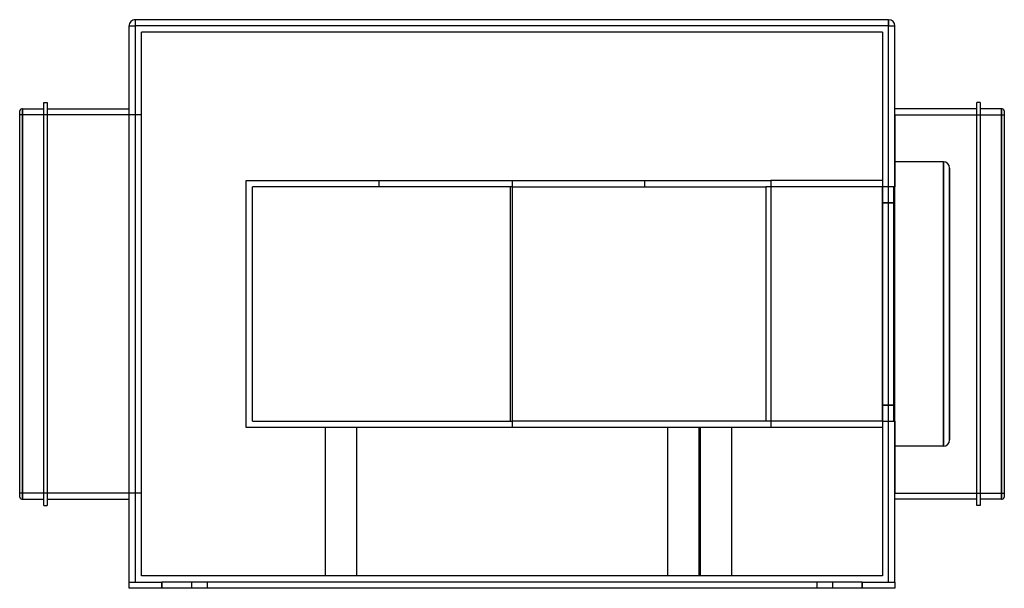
# Model space of a CAD drawing. Header units: millimetres. Extents: x -315 to 315, y -182 to 182.
import ezdxf

# ---------------------------------------------------------------- set-up
doc = ezdxf.new("R2010")
doc.units = ezdxf.units.MM
doc.layers.add('HIDDEN', color=7, linetype='Continuous')
doc.layers.add('THICK', color=7, linetype='Continuous')

msp = doc.modelspace()

# ---------------------------------------------------------------- linework, layer by layer
at = {"layer": 'HIDDEN'}
for p, q in [((-245, 178), (-245, 178)), ((-245, 178), (-241, 178)), ((-241, 178), (-241, 182)), ((-241, 182), (-241, 182)), ((241, 178), (-241, 178)), ((-241, -178), (-241, 178)), ((241, 178), (241, 182)), ((241, 182), (241, 182)), ((241, 178), (245, 178)), ((241, -178), (241, 178)), ((245, 178), (245, 178)), ((-237, 174), (-237, 174)), ((-237, -174), (-237, 174)), ((237, 174), (-237, 174)), ((237, 174), (237, 174)), ((237, 174), (237, -174)), ((-237, 121), (-315, 121)), ((-313.1, 125), (-313.1, 0)), ((245, 121), (245, 91)), ((245, 121), (315, 121)), ((313.1, 0), (313.1, 125)), ((245, 91), (245, 91)), ((245, 91), (245, 91)), ((245, 91), (245, 74.9)), ((276, 91), (276, 91)), ((276, 91), (276, 91)), ((276, -91), (276, 91)), ((280, 0), (280, 87)), ((280, 87), (280, 87)), ((280, 87), (280, 87)), ((-170, 79), (0, 79)), ((-170, -79), (-170, 79)), ((-85, 75), (-85, 79)), ((0, 79), (0, -79)), ((0, 79), (165.7, 79)), ((85, 75), (85, 79)), ((237, 79), (165.7, 79)), ((165.7, 79), (165.7, -79)), ((237, 79), (237, 79)), ((0, 75), (-166, 75)), ((-166, -75), (-166, 75)), ((-1, -75), (-1, 75)), ((-1, 75), (-1, 75)), ((0, 75), (162.48, 75)), ((237, 75), (162.48, 75)), ((162.48, 75), (162.48, -75)), ((237, 75), (237, 75)), ((237, -75), (237, 75)), ((244, 74.9), (237, 74.9)), ((237, 74.9), (237, 74.9)), ((245, 74.9), (244, 74.9)), ((244, 74.9), (244, 64.66)), ((244, 74.9), (244, 74.9)), ((245, 74.9), (245, 74.9)), ((237, 64.66), (244, 64.66)), ((245, 64.66), (237, 64.66)), ((244, 64.66), (244, -64.66)), ((-313.1, 0), (-313.1, -125)), ((280, -87), (280, 0)), ((313.1, -125), (313.1, 0)), ((244, -64.66), (237, -64.66)), ((237, -64.66), (245, -64.66)), ((244, -64.66), (244, -74.9)), ((-166, -75), (0, -75)), ((-1, -75), (-1, -75)), ((162.48, -75), (0, -75)), ((237, -75), (162.48, -75)), ((237, -74.9), (244, -74.9)), ((237, -74.9), (237, -74.9)), ((237, -75), (237, -75)), ((244, -74.9), (245, -74.9)), ((244, -74.9), (244, -74.9)), ((245, -74.9), (245, -91)), ((245, -74.9), (245, -74.9)), ((0, -79), (-170, -79)), ((-119.6, -79), (-119.6, -174)), ((-119.6, -79), (-119.6, -174)), ((-99.6, -79), (-99.6, -174)), ((-99.6, -79), (-99.6, -174)), ((165.7, -79), (0, -79)), ((99.6, -79), (99.6, -174)), ((119.6, -79), (119.6, -174)), ((120.5, -79), (120.5, -174)), ((140.5, -79), (140.5, -174)), ((237, -79), (165.7, -79)), ((237, -79), (237, -79)), ((280, -87), (280, -87)), ((280, -87), (280, -87)), ((245, -91), (245, -91)), ((245, -91), (245, -91)), ((245, -91), (245, -121)), ((276, -91), (276, -91)), ((276, -91), (276, -91)), ((-237, -121), (-315, -121)), ((245, -121), (315, -121)), ((-237, -174), (-237, -174)), ((237, -174), (-237, -174)), ((237, -174), (237, -174)), ((-245, -178), (-245, -178)), ((-245, -178), (-245, -178)), ((-245, -182), (-245, -182)), ((-224, -182), (-224, -178)), ((-205, -178), (-205, -182)), ((-205, -178), (-205, -182)), ((-195, -178), (-195, -182)), ((-195, -178), (-195, -182)), ((195, -178), (195, -182)), ((195, -178), (195, -182)), ((205, -178), (205, -182)), ((205, -178), (205, -182)), ((224, -178), (224, -182)), ((245, -178), (245, -178)), ((245, -178), (245, -178)), ((245, -182), (245, -182))]:
    msp.add_line(p, q, dxfattribs=at)
at = {"layer": 'THICK'}
for p, q in [((-245, -178), (-245, 178)), ((-245, 178), (-241, 178)), ((241, 182), (-241, 182)), ((-241, 178), (-241, 182)), ((241, 178), (-241, 178)), ((-241, -178), (-241, 178)), ((241, 182), (241, 178)), ((241, 178), (245, 178)), ((241, -178), (241, 178)), ((245, -178), (245, 178)), ((-299.5, 0), (-299.5, 129)), ((-299.5, 129), (-297.5, 129)), ((-297.5, 129), (-297.5, 0)), ((297.5, 0), (297.5, 129)), ((299.5, 129), (297.5, 129)), ((299.5, 129), (299.5, 0)), ((-315, -123.62), (-315, 123.62)), ((-313.1, 0), (-313.1, 125)), ((-313.1, 125), (-299.5, 125)), ((-297.5, 125), (-245, 125)), ((297.5, 125), (245, 125)), ((313.1, 125), (299.5, 125)), ((313.1, 125), (313.1, 0)), ((315, 123.62), (315, 0)), ((276, 91), (245, 91)), ((276, 91), (276, -91)), ((280, 87), (280, -87)), ((-297.5, 0), (-297.5, -129)), ((297.5, -129), (297.5, 0)), ((299.5, 0), (299.5, -129)), ((313.1, 0), (313.1, -125)), ((-313.1, -125), (-313.1, 0)), ((-299.5, -129), (-299.5, 0)), ((315, 0), (315, -123.62)), ((276, -91), (245, -91)), ((-313.1, -125), (-299.5, -125)), ((-297.5, -125), (-245, -125)), ((297.5, -125), (245, -125)), ((313.1, -125), (299.5, -125)), ((-299.5, -129), (-297.5, -129)), ((299.5, -129), (297.5, -129)), ((-245, -182), (-245, -178)), ((-245, -178), (-224, -178)), ((-224, -182), (-245, -182)), ((224, -178), (-224, -178)), ((-224, -178), (-224, -182)), ((224, -182), (-224, -182)), ((224, -178), (245, -178)), ((224, -182), (224, -178)), ((245, -182), (224, -182)), ((245, -178), (245, -182))]:
    msp.add_line(p, q, dxfattribs=at)
for centre, radius, start, end in [((-241, 178), 4, 89.99998, 180.00002), ((241, 178), 4, 0, 89.99998), ((-313.1, 123), 2, 90.00015, 161.80523), ((313.1, 123), 2, 18.19479, 89.99981), ((-313.1, -123), 2, 198.19477, 269.99985), ((313.1, -123), 2, 270.00019, 341.80521)]:
    msp.add_arc(centre, radius, start, end, dxfattribs=at)
for centre, major_axis, start_param, end_param in [((276, 87), (0, 4), -1.570796, 0), ((276, -87), (0, -4), 0, 1.570796)]:
    msp.add_ellipse(centre, major_axis=major_axis, ratio=1, start_param=start_param, end_param=end_param, dxfattribs=at)

doc.saveas('drawing.dxf')
